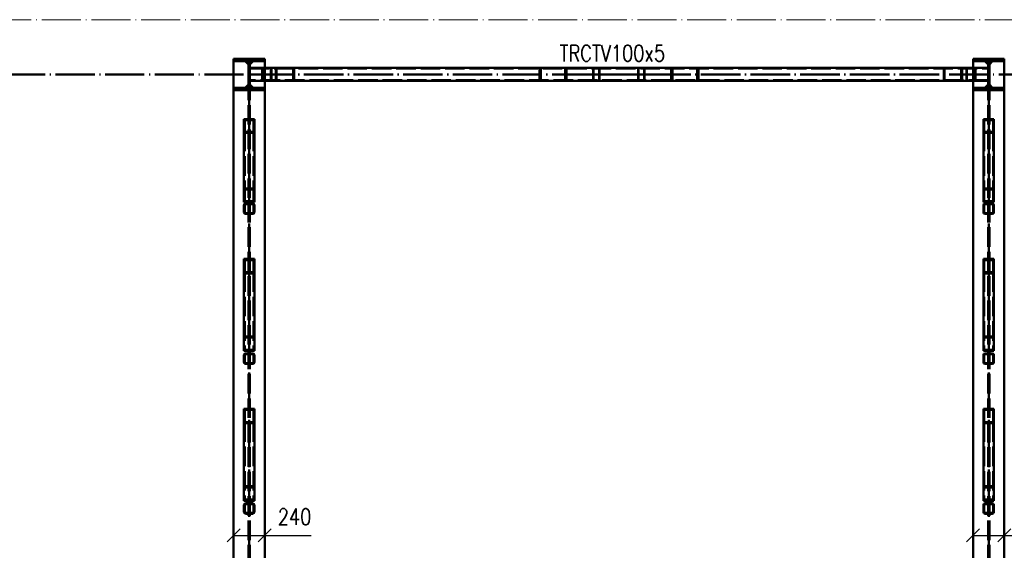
# Paper-space layout 'Layout1' of a CAD drawing. Extents: x -2 to 1033, y -36 to 596.
# Tile 11 of 60: x 151 to 302, y 250 to 331. Entities that reach past the tile are written whole.
import ezdxf

# ---------------------------------------------------------------- set-up
doc = ezdxf.new("R2010")
doc.units = 0
for name, pattern in [('ACAD_ISO02W100', [15, 12, -3]), ('ACAD_ISO04W100', [30.5, 24, -3, 0.5, -3]), ('HP_01_CER_B', [8, 5, -1, 1, -1])]:
    doc.linetypes.add(name, pattern=pattern)
doc.layers.get('0').update_dxf_attribs({"linetype": 'CONTINUOUS'})
doc.layers.get('DEFPOINTS').update_dxf_attribs({"color": 132, "linetype": 'CONTINUOUS'})
for name, color, linetype, lineweight in [('SS_1.ET-HALA_TaO-RASTR', 7, 'HP_01_CER_B', 13), ('SS_2.ET-HALA_TaO-VESTAVBA_A1÷B2-VAZBA', 200, 'CONTINUOUS', 50), ('SS_KOTY', 3, 'CONTINUOUS', 25), ('SS_POPIS_PROFILU', 13, 'CONTINUOUS', 25), ('SS_SRAFY', 8, 'CONTINUOUS', 18)]:
    doc.layers.add(name, color=color, linetype=linetype, lineweight=lineweight)
doc.styles.add('ROMANS', font='romans.shx', dxfattribs={"width": 0.8})
doc.styles.add('romans.shx', font='romans.shx', dxfattribs={"height": 5})
doc.dimstyles.new('A-1_(2.5)_50AS', dxfattribs={"dimtxt": 2.5, "dimasz": 2, "dimexe": 1, "dimexo": 2, "dimgap": 0, "dimtad": 0, "dimdec": 1, "dimlfac": 50, "dimrnd": 1, "dimtxsty": 'ROMANS', "dimblk1": 'OBLIQUE', "dimblk2": 'OBLIQUE', "dimsah": 1, "dimcen": 2, "dimclrd": 256, "dimclre": 256, "dimclrt": 256, "dimadec": 1, "dimazin": 2, "dimtfac": 0.714286, "dimtdec": 1, "dimtmove": 0, "dimatfit": 3, "dimldrblk": 'OPEN', "dimfxl": 1, "dimtvp": 1.142857, "dimtfill": 1, "dimtolj": 1, "dimlwd": -1, "dimlwe": -1, "dimarcsym": 0})
pattern_1 = [(45, (-20.88442, -83.62095), (-0.0449012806, 0.0449012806), [])]

# ---------------------------------------------------------------- blocks, each defined once
blk = doc.blocks.new('_Oblique')
at = {"color": 0, "linetype": 'ByBlock', "lineweight": -2}
blk.add_line((-0.5, -0.5), (0.5, 0.5), dxfattribs=at)
blk = doc.blocks.new('*D99')
at = {"layer": 'DEFPOINTS', "color": 0, "transparency": 16777216}
for p in [(183.92, 266.58, -4863.2), (188.72, 266.58, -4863.2), (188.72, 252.26)]:
    blk.add_point(p, dxfattribs=at)
at = {"layer": 'SS_KOTY', "transparency": 16777216}
for p, q in [((183.92, 252.26), (188.72, 252.26)), ((183.92, 251.27), (183.92, 251.26)), ((188.72, 252.26), (195.86, 252.26)), ((188.72, 251.27), (188.72, 251.26))]:
    blk.add_line(p, q, dxfattribs=at)
at = {"layer": 'SS_KOTY', "transparency": 16777216, "xscale": 2, "yscale": 2, "zscale": 2, "rotation": 180}
blk.add_blockref('_Oblique', (183.92, 252.26), dxfattribs=at)
at = {"layer": 'SS_KOTY', "transparency": 16777216, "xscale": 2, "yscale": 2, "zscale": 2}
blk.add_blockref('_Oblique', (188.72, 252.26), dxfattribs=at)
at = {"layer": 'SS_KOTY', "transparency": 16777216, "insert": (193.29, 255.12), "char_height": 2.5, "attachment_point": 5, "style": 'ROMANS', "bg_fill": 3, "box_fill_scale": 1.1, "bg_fill_color": 256, "bg_fill_true_color": 13158600, "bg_fill_transparency": 0}
blk.add_mtext('\\A1;240', dxfattribs=at)
blk = doc.blocks.new('_OPEN')
at = {"color": 0, "linetype": 'ByBlock'}
for p, q in [((-1, 0.167), (0, 0)), ((0, 0), (-1, -0.167)), ((0, 0), (-1, 0))]:
    blk.add_line(p, q, dxfattribs=at)
blk = doc.blocks.new('*D100')
at = {"layer": 'DEFPOINTS', "color": 0, "transparency": 16777216}
for p in [(297.52, 266.58, -4863.2), (302.32, 266.58, -4863.2), (302.32, 252.26)]:
    blk.add_point(p, dxfattribs=at)
at = {"layer": 'SS_KOTY', "transparency": 16777216}
for p, q in [((297.52, 252.26), (302.32, 252.26)), ((297.52, 251.27), (297.52, 251.26)), ((302.32, 252.26), (309.46, 252.26)), ((302.32, 251.27), (302.32, 251.26))]:
    blk.add_line(p, q, dxfattribs=at)
at = {"layer": 'SS_KOTY', "transparency": 16777216, "xscale": 2, "yscale": 2, "zscale": 2, "rotation": 180}
blk.add_blockref('_Oblique', (297.52, 252.26), dxfattribs=at)
at = {"layer": 'SS_KOTY', "transparency": 16777216, "xscale": 2, "yscale": 2, "zscale": 2}
blk.add_blockref('_Oblique', (302.32, 252.26), dxfattribs=at)
at = {"layer": 'SS_KOTY', "transparency": 16777216, "insert": (306.89, 255.12), "char_height": 2.5, "attachment_point": 5, "style": 'ROMANS', "bg_fill": 3, "box_fill_scale": 1.1, "bg_fill_color": 256, "bg_fill_true_color": 13158600, "bg_fill_transparency": 0}
blk.add_mtext('\\A1;240', dxfattribs=at)

psp = doc.layouts.get("Layout1")

# ---------------------------------------------------------------- hatches: boundary and pattern name
at = {"layer": 'SS_SRAFY'}
h = psp.add_hatch(dxfattribs=at)
h.set_pattern_fill('ANSI31', color=5, scale=0.02, style=0)
h.set_pattern_definition(pattern_1)
h.paths.add_polyline_path([(183.9156, 320.9191), (183.9156, 320.5791), (188.7156, 320.5791), (188.7156, 320.9191), (186.8356, 320.9191, -0.41421356), (186.4156, 321.3391), (186.4156, 324.6191, -0.41421356), (186.8356, 325.0391), (188.7156, 325.0391), (188.7156, 325.3791), (183.9156, 325.3791), (183.9156, 325.0391), (185.7956, 325.0391, -0.41421356), (186.2156, 324.6191), (186.2156, 321.3391, -0.41421356), (185.7956, 320.9191)], flags=0)
h = psp.add_hatch(dxfattribs=at)
h.set_pattern_fill('ANSI31', color=5, scale=0.02, style=0)
h.set_pattern_definition(pattern_1)
h.paths.add_polyline_path([(297.5156, 320.9191), (297.5156, 320.5791), (302.3156, 320.5791), (302.3156, 320.9191), (300.4356, 320.9191, -0.41421356), (300.0156, 321.3391), (300.0156, 324.6191, -0.41421356), (300.4356, 325.0391), (302.3156, 325.0391), (302.3156, 325.3791), (297.5156, 325.3791), (297.5156, 325.0391), (299.3956, 325.0391, -0.41421356), (299.8156, 324.6191), (299.8156, 321.3391, -0.41421356), (299.3956, 320.9191)], flags=0)
h = psp.add_hatch(dxfattribs=at)
h.set_pattern_fill('ANSI31', color=5, scale=0.02, style=0)
h.set_pattern_definition(pattern_1)
h.paths.add_polyline_path([(185.7556, 303.1791, 0.41421356), (185.5156, 302.9391), (185.5156, 301.8191, 0.41421356), (185.7556, 301.5791), (186.8756, 301.5791, 0.41421356), (187.1156, 301.8191), (187.1156, 302.9391, 0.41421356), (186.8756, 303.1791)], flags=0)
h.paths.add_polyline_path([(185.7556, 303.0591), (186.8756, 303.0591, -0.41421356), (186.9956, 302.9391), (186.9956, 301.8191, -0.41421356), (186.8756, 301.6991), (185.7556, 301.6991, -0.41421356), (185.6356, 301.8191), (185.6356, 302.9391, -0.41421356)], flags=0)
h = psp.add_hatch(dxfattribs=at)
h.set_pattern_fill('ANSI31', color=5, scale=0.02, style=0)
h.set_pattern_definition(pattern_1)
h.paths.add_polyline_path([(300.4756, 303.1791), (299.3556, 303.1791, 0.41421356), (299.1156, 302.9391), (299.1156, 301.8191, 0.41421356), (299.3556, 301.5791), (300.4756, 301.5791, 0.41421356), (300.7156, 301.8191), (300.7156, 302.9391, 0.41421356)], flags=0)
h.paths.add_polyline_path([(300.5956, 302.9391), (300.5956, 301.8191, -0.41421356), (300.4756, 301.6991), (299.3556, 301.6991, -0.41421356), (299.2356, 301.8191), (299.2356, 302.9391, -0.41421356), (299.3556, 303.0591), (300.4756, 303.0591, -0.41421356)], flags=0)
h = psp.add_hatch(dxfattribs=at)
h.set_pattern_fill('ANSI31', color=5, scale=0.02, style=0)
h.set_pattern_definition(pattern_1)
h.paths.add_polyline_path([(185.7556, 280.1791, 0.41421356), (185.5156, 279.9391), (185.5156, 278.8191, 0.41421356), (185.7556, 278.5791), (186.8756, 278.5791, 0.41421356), (187.1156, 278.8191), (187.1156, 279.9391, 0.41421356), (186.8756, 280.1791)], flags=0)
h.paths.add_polyline_path([(185.7556, 280.0591), (186.8756, 280.0591, -0.41421356), (186.9956, 279.9391), (186.9956, 278.8191, -0.41421356), (186.8756, 278.6991), (185.7556, 278.6991, -0.41421356), (185.6356, 278.8191), (185.6356, 279.9391, -0.41421356)], flags=0)
h = psp.add_hatch(dxfattribs=at)
h.set_pattern_fill('ANSI31', color=5, scale=0.02, style=0)
h.set_pattern_definition(pattern_1)
h.paths.add_polyline_path([(299.3556, 280.1791, 0.41421356), (299.1156, 279.9391), (299.1156, 278.8191, 0.41421356), (299.3556, 278.5791), (300.4756, 278.5791, 0.41421356), (300.7156, 278.8191), (300.7156, 279.9391, 0.41421356), (300.4756, 280.1791)], flags=0)
h.paths.add_polyline_path([(299.3556, 280.0591), (300.4756, 280.0591, -0.41421356), (300.5956, 279.9391), (300.5956, 278.8191, -0.41421356), (300.4756, 278.6991), (299.3556, 278.6991, -0.41421356), (299.2356, 278.8191), (299.2356, 279.9391, -0.41421356)], flags=0)

# ---------------------------------------------------------------- linework, layer by layer
at = {"layer": 'SS_1.ET-HALA_TaO-RASTR', "linetype": 'ACAD_ISO04W100', "ltscale": 0.25}
psp.add_line((47.7156, 331.3791), (584.4733, 331.3791), dxfattribs=at)
at = {"layer": 'SS_2.ET-HALA_TaO-VESTAVBA_A1÷B2-VAZBA', "color": 1, "linetype": 'Continuous', "ltscale": 0.25}
for p, q in [((188.7156, 325.3791), (183.9156, 325.3791)), ((183.9156, 325.0391), (183.9156, 325.3791)), ((188.7156, 325.0391), (188.7156, 325.3791)), ((302.3156, 325.3791), (297.5156, 325.3791)), ((297.5156, 325.0391), (297.5156, 325.3791)), ((302.3156, 325.0391), (302.3156, 325.3791)), ((183.9156, 325.0391), (185.7956, 325.0391)), ((185.7156, 325.0191), (183.9156, 325.0191)), ((183.9156, 320.9391), (183.9156, 325.0191)), ((186.2156, 324.5191), (185.7156, 325.0191)), ((186.2156, 321.3391), (186.2156, 324.6191)), ((186.9156, 325.0191), (186.4156, 324.5191)), ((186.4156, 321.3391), (186.4156, 324.6191)), ((186.8356, 325.0391), (188.7156, 325.0391)), ((188.7156, 325.0191), (186.9156, 325.0191)), ((188.7156, 320.9391), (188.7156, 325.0191)), ((297.5156, 323.9791), (188.7156, 323.9791)), ((297.5156, 325.0391), (299.3956, 325.0391)), ((299.3156, 325.0191), (297.5156, 325.0191)), ((297.5156, 320.9391), (297.5156, 325.0191)), ((299.8156, 324.5191), (299.3156, 325.0191)), ((299.8156, 321.3391), (299.8156, 324.6191)), ((300.5156, 325.0191), (300.0156, 324.5191)), ((300.0156, 321.3391), (300.0156, 324.6191)), ((300.4356, 325.0391), (302.3156, 325.0391)), ((302.3156, 325.0191), (300.5156, 325.0191)), ((302.3156, 320.9391), (302.3156, 325.0191)), ((183.9156, 320.9391), (185.7156, 320.9391)), ((185.7956, 320.9191), (183.9156, 320.9191)), ((183.9156, 320.5791), (183.9156, 320.9191)), ((185.7156, 320.9391), (186.2156, 321.4391)), ((186.4156, 321.4391), (186.9156, 320.9391)), ((188.7156, 320.9191), (186.8356, 320.9191)), ((186.9156, 320.9391), (188.7156, 320.9391)), ((188.7156, 321.9791), (297.5156, 321.9791)), ((188.7156, 320.5791), (188.7156, 320.9191)), ((297.5156, 320.9391), (299.3156, 320.9391)), ((299.3956, 320.9191), (297.5156, 320.9191)), ((297.5156, 320.5791), (297.5156, 320.9191)), ((299.3156, 320.9391), (299.8156, 321.4391)), ((300.0156, 321.4391), (300.5156, 320.9391)), ((302.3156, 320.9191), (300.4356, 320.9191)), ((300.5156, 320.9391), (302.3156, 320.9391)), ((302.3156, 320.5791), (302.3156, 320.9191)), ((188.7156, 320.5791), (183.9156, 320.5791)), ((302.3156, 320.5791), (297.5156, 320.5791)), ((187.1156, 316.1367), (185.5156, 316.1367)), ((185.5156, 316.1367), (185.5156, 314.0281)), ((187.1156, 314.0281), (187.1156, 316.1367)), ((300.7156, 316.1367), (299.1156, 316.1367)), ((299.1156, 316.1367), (299.1156, 314.0281)), ((300.7156, 314.0281), (300.7156, 316.1367)), ((186.9956, 315.9785), (185.6356, 315.9785)), ((185.6356, 315.9785), (185.6356, 314.1862)), ((186.9956, 315.9785), (186.9956, 314.1862)), ((300.5956, 315.9785), (299.2356, 315.9785)), ((299.2356, 315.9785), (299.2356, 314.1862)), ((300.5956, 315.9785), (300.5956, 314.1862)), ((187.1156, 314.0281), (185.5156, 314.0281)), ((185.5156, 314.0281), (185.5156, 303.3848)), ((186.9956, 314.1862), (185.6356, 314.1862)), ((187.1156, 303.3848), (187.1156, 314.0281)), ((300.7156, 314.0281), (299.1156, 314.0281)), ((299.1156, 314.0281), (299.1156, 303.3848)), ((300.5956, 314.1862), (299.2356, 314.1862)), ((300.7156, 303.3848), (300.7156, 314.0281)), ((185.5156, 303.3848), (187.1156, 303.3848)), ((185.5156, 302.9391), (185.5156, 301.8191)), ((185.6356, 302.9391), (185.6356, 301.8191)), ((186.8756, 303.1791), (185.7556, 303.1791)), ((185.7556, 303.0591), (186.8756, 303.0591)), ((186.9956, 302.9391), (186.9956, 301.8191)), ((187.1156, 301.8191), (187.1156, 302.9391)), ((299.1156, 303.3848), (300.7156, 303.3848)), ((299.1156, 302.9391), (299.1156, 301.8191)), ((299.2356, 302.9391), (299.2356, 301.8191)), ((300.4756, 303.1791), (299.3556, 303.1791)), ((299.3556, 303.0591), (300.4756, 303.0591)), ((300.5956, 302.9391), (300.5956, 301.8191)), ((300.7156, 301.8191), (300.7156, 302.9391)), ((186.8756, 301.6991), (185.7556, 301.6991)), ((185.7556, 301.5791), (186.8756, 301.5791)), ((300.4756, 301.6991), (299.3556, 301.6991)), ((299.3556, 301.5791), (300.4756, 301.5791)), ((187.1156, 294.6704), (185.5156, 294.6704)), ((185.5156, 294.6704), (185.5156, 292.4543)), ((186.9956, 294.5042), (185.6356, 294.5042)), ((185.6356, 294.5042), (185.6356, 292.6205)), ((186.9956, 294.5042), (186.9956, 292.6205)), ((187.1156, 292.4543), (187.1156, 294.6704)), ((300.7156, 294.6704), (299.1156, 294.6704)), ((299.1156, 294.6704), (299.1156, 292.4543)), ((300.5956, 294.5042), (299.2356, 294.5042)), ((299.2356, 294.5042), (299.2356, 292.6205)), ((300.5956, 294.5042), (300.5956, 292.6205)), ((300.7156, 292.4543), (300.7156, 294.6704)), ((187.1156, 292.4543), (185.5156, 292.4543)), ((185.5156, 292.4543), (185.5156, 280.571)), ((186.9956, 292.6205), (185.6356, 292.6205)), ((187.1156, 280.571), (187.1156, 292.4543)), ((300.7156, 292.4543), (299.1156, 292.4543)), ((299.1156, 292.4543), (299.1156, 280.571)), ((300.5956, 292.6205), (299.2356, 292.6205)), ((300.7156, 280.571), (300.7156, 292.4543)), ((185.5156, 280.571), (187.1156, 280.571)), ((185.5156, 279.9391), (185.5156, 278.8191)), ((185.6356, 279.9391), (185.6356, 278.8191)), ((186.8756, 280.1791), (185.7556, 280.1791)), ((185.7556, 280.0591), (186.8756, 280.0591)), ((186.9956, 279.9391), (186.9956, 278.8191)), ((187.1156, 278.8191), (187.1156, 279.9391)), ((299.1156, 280.571), (300.7156, 280.571)), ((299.1156, 279.9391), (299.1156, 278.8191)), ((299.2356, 279.9391), (299.2356, 278.8191)), ((300.4756, 280.1791), (299.3556, 280.1791)), ((299.3556, 280.0591), (300.4756, 280.0591)), ((300.5956, 279.9391), (300.5956, 278.8191)), ((300.7156, 278.8191), (300.7156, 279.9391)), ((186.8756, 278.6991), (185.7556, 278.6991)), ((185.7556, 278.5791), (186.8756, 278.5791)), ((300.4756, 278.6991), (299.3556, 278.6991)), ((299.3556, 278.5791), (300.4756, 278.5791)), ((187.1156, 271.6704), (185.5156, 271.6704)), ((185.5156, 271.6704), (185.5156, 269.4543)), ((186.9956, 271.5042), (185.6356, 271.5042)), ((185.6356, 271.5042), (185.6356, 269.6205)), ((186.9956, 271.5042), (186.9956, 269.6205)), ((187.1156, 269.4543), (187.1156, 271.6704)), ((300.7156, 271.6704), (299.1156, 271.6704)), ((299.1156, 271.6704), (299.1156, 269.4543)), ((300.5956, 271.5042), (299.2356, 271.5042)), ((299.2356, 271.5042), (299.2356, 269.6205)), ((300.5956, 271.5042), (300.5956, 269.6205)), ((300.7156, 269.4543), (300.7156, 271.6704)), ((187.1156, 269.4543), (185.5156, 269.4543)), ((186.9956, 269.6205), (185.6356, 269.6205)), ((300.7156, 269.4543), (299.1156, 269.4543)), ((300.5956, 269.6205), (299.2356, 269.6205))]:
    psp.add_line(p, q, dxfattribs=at)
at = {"layer": 'SS_2.ET-HALA_TaO-VESTAVBA_A1÷B2-VAZBA', "color": 3, "linetype": 'ACAD_ISO02W100', "ltscale": 0.25}
for p, q in [((186.4156, 323.9791), (188.7156, 323.9791)), ((186.4156, 323.8791), (299.8156, 323.8791)), ((188.3156, 323.9791), (188.3156, 321.9791)), ((188.3863, 323.8791), (188.3863, 322.0791)), ((189.6591, 323.8791), (189.6591, 322.0791)), ((189.7298, 323.9791), (189.7298, 321.9791)), ((190.4014, 321.9791), (190.4014, 323.9791)), ((190.5428, 322.0791), (190.5428, 323.8791)), ((193.0884, 322.0791), (193.0884, 323.8791)), ((193.2298, 321.9791), (193.2298, 323.9791)), ((230.9014, 323.9791), (230.9014, 321.9791)), ((231.1108, 323.8791), (231.1108, 322.0791)), ((234.8803, 323.8791), (234.8803, 322.0791)), ((235.0898, 323.9791), (235.0898, 321.9791)), ((239.1814, 321.9791), (239.1814, 323.9791)), ((239.2291, 322.0791), (239.2291, 323.8791)), ((240.0887, 322.0791), (240.0887, 323.8791)), ((240.1364, 321.9791), (240.1364, 323.9791)), ((246.0948, 323.9791), (246.0948, 321.9791)), ((246.1425, 323.8791), (246.1425, 322.0791)), ((247.002, 323.8791), (247.002, 322.0791)), ((247.0498, 323.9791), (247.0498, 321.9791)), ((251.1414, 321.9791), (251.1414, 323.9791)), ((251.3508, 322.0791), (251.3508, 323.8791)), ((255.1203, 322.0791), (255.1203, 323.8791)), ((255.3298, 321.9791), (255.3298, 323.9791)), ((293.0014, 323.9791), (293.0014, 321.9791)), ((293.1428, 323.8791), (293.1428, 322.0791)), ((295.6884, 323.8791), (295.6884, 322.0791)), ((295.8298, 323.9791), (295.8298, 321.9791)), ((296.5014, 321.9791), (296.5014, 323.9791)), ((296.5721, 322.0791), (296.5721, 323.8791)), ((297.5156, 323.9791), (299.8156, 323.9791)), ((297.8449, 322.0791), (297.8449, 323.8791)), ((297.9156, 321.9791), (297.9156, 323.9791)), ((299.8156, 322.0791), (186.4156, 322.0791)), ((186.4156, 321.9791), (188.7156, 321.9791)), ((297.5156, 321.9791), (299.8156, 321.9791)), ((185.6356, 314.1862), (185.6356, 303.5429)), ((186.9956, 314.1862), (186.9956, 303.5429)), ((299.2356, 314.1862), (299.2356, 303.5429)), ((300.5956, 314.1862), (300.5956, 303.5429)), ((185.5156, 305.4934), (187.1156, 305.4934)), ((185.6356, 305.3352), (186.9956, 305.3352)), ((299.1156, 305.4934), (300.7156, 305.4934)), ((299.2356, 305.3352), (300.5956, 305.3352)), ((185.6356, 303.5429), (186.9956, 303.5429)), ((299.2356, 303.5429), (300.5956, 303.5429)), ((185.6356, 292.6205), (185.6356, 280.7372)), ((186.9956, 292.6205), (186.9956, 280.7372)), ((299.2356, 292.6205), (299.2356, 280.7372)), ((300.5956, 292.6205), (300.5956, 280.7372)), ((185.5156, 282.7871), (187.1156, 282.7871)), ((185.6356, 282.6209), (186.9956, 282.6209)), ((299.1156, 282.7871), (300.7156, 282.7871)), ((299.2356, 282.6209), (300.5956, 282.6209)), ((185.6356, 280.7372), (186.9956, 280.7372)), ((299.2356, 280.7372), (300.5956, 280.7372))]:
    psp.add_line(p, q, dxfattribs=at)
at = {"layer": 'SS_2.ET-HALA_TaO-VESTAVBA_A1÷B2-VAZBA', "color": 7, "linetype": 'ACAD_ISO04W100', "ltscale": 0.25}
for p, q in [((72.7156, 322.9791, -4863.2), (413.6156, 322.9791, -4863.2)), ((186.3156, 322.9791), (191.8156, 322.9791)), ((299.9156, 322.9791), (186.3156, 322.9791)), ((243.1156, 322.9791), (232.9956, 322.9791)), ((243.1156, 322.9791), (253.2356, 322.9791)), ((299.9156, 322.9791), (294.4156, 322.9791)), ((186.3156, 302.3791), (186.3156, 315.0824)), ((299.9156, 302.3791), (299.9156, 315.0824)), ((186.3156, 279.3791), (186.3156, 293.5624)), ((299.9156, 279.3791), (299.9156, 293.5624))]:
    psp.add_line(p, q, dxfattribs=at)
at = {"layer": 'SS_2.ET-HALA_TaO-VESTAVBA_A1÷B2-VAZBA', "color": 1, "linetype": 'Continuous', "ltscale": 0.25, "extrusion": (-1.79393e-14, -4.33093e-14, -1)}
psp.add_arc((-185.7956, 324.6191), 0.42, 90, 180, dxfattribs=at)
at = {"layer": 'SS_2.ET-HALA_TaO-VESTAVBA_A1÷B2-VAZBA', "color": 1, "linetype": 'Continuous', "ltscale": 0.25, "extrusion": (4.33093e-14, -1.79393e-14, -1)}
psp.add_arc((-186.8356, 324.6191), 0.42, 0, 90, dxfattribs=at)
at = {"layer": 'SS_2.ET-HALA_TaO-VESTAVBA_A1÷B2-VAZBA', "color": 1, "linetype": 'Continuous', "ltscale": 0.25, "extrusion": (1.79393e-14, 4.33093e-14, -1)}
psp.add_arc((-299.3956, 324.6191), 0.42, 90, 180, dxfattribs=at)
at = {"layer": 'SS_2.ET-HALA_TaO-VESTAVBA_A1÷B2-VAZBA', "color": 1, "linetype": 'Continuous', "ltscale": 0.25, "extrusion": (-4.33093e-14, 1.79393e-14, -1)}
psp.add_arc((-300.4356, 324.6191), 0.42, 0, 90, dxfattribs=at)
at = {"layer": 'SS_2.ET-HALA_TaO-VESTAVBA_A1÷B2-VAZBA', "color": 1, "linetype": 'Continuous', "ltscale": 0.25, "extrusion": (-1.79393e-14, 4.33093e-14, -1)}
psp.add_arc((-185.7956, 321.3391), 0.42, 180, 270, dxfattribs=at)
at = {"layer": 'SS_2.ET-HALA_TaO-VESTAVBA_A1÷B2-VAZBA', "color": 1, "linetype": 'Continuous', "ltscale": 0.25, "extrusion": (4.33093e-14, 1.79393e-14, -1)}
psp.add_arc((-186.8356, 321.3391), 0.42, 270, 0, dxfattribs=at)
at = {"layer": 'SS_2.ET-HALA_TaO-VESTAVBA_A1÷B2-VAZBA', "color": 1, "linetype": 'Continuous', "ltscale": 0.25, "extrusion": (1.79393e-14, -4.33093e-14, -1)}
psp.add_arc((-299.3956, 321.3391), 0.42, 180, 270, dxfattribs=at)
at = {"layer": 'SS_2.ET-HALA_TaO-VESTAVBA_A1÷B2-VAZBA', "color": 1, "linetype": 'Continuous', "ltscale": 0.25, "extrusion": (-4.33093e-14, -1.79393e-14, -1)}
psp.add_arc((-300.4356, 321.3391), 0.42, 270, 0, dxfattribs=at)
at = {"layer": 'SS_2.ET-HALA_TaO-VESTAVBA_A1÷B2-VAZBA', "color": 1, "linetype": 'Continuous', "ltscale": 0.25}
for centre, start, end in [((185.7556, 302.9391), 90, 180), ((186.8756, 302.9391), 0, 90), ((299.3556, 302.9391), 90, 180), ((300.4756, 302.9391), 0, 90), ((185.7556, 301.8191), 180, 270), ((186.8756, 301.8191), 270, 0), ((299.3556, 301.8191), 180, 270), ((300.4756, 301.8191), 270, 0), ((185.7556, 279.9391), 90, 180), ((186.8756, 279.9391), 0, 90), ((299.3556, 279.9391), 90, 180), ((300.4756, 279.9391), 0, 90), ((185.7556, 278.8191), 180, 270), ((186.8756, 278.8191), 270, 0), ((299.3556, 278.8191), 180, 270), ((300.4756, 278.8191), 270, 0)]:
    psp.add_arc(centre, 0.24, start, end, dxfattribs=at)
at = {"layer": 'SS_2.ET-HALA_TaO-VESTAVBA_A1÷B2-VAZBA', "color": 1, "linetype": 'Continuous', "ltscale": 0.25, "extrusion": (1.51582e-13, -6.27875e-14, -1)}
psp.add_arc((-185.7556, 302.9391), 0.12, 0, 90, dxfattribs=at)
at = {"layer": 'SS_2.ET-HALA_TaO-VESTAVBA_A1÷B2-VAZBA', "color": 1, "linetype": 'Continuous', "ltscale": 0.25, "extrusion": (-6.27875e-14, -1.51582e-13, -1)}
psp.add_arc((-186.8756, 302.9391), 0.12, 90, 180, dxfattribs=at)
at = {"layer": 'SS_2.ET-HALA_TaO-VESTAVBA_A1÷B2-VAZBA', "color": 1, "linetype": 'Continuous', "ltscale": 0.25, "extrusion": (0, 0, -1)}
for centre, start, end in [((-299.3556, 302.9391), 0, 90), ((-300.4756, 302.9391), 90, 180), ((-185.7556, 301.8191), 270, 0), ((-186.8756, 301.8191), 180, 270), ((-299.3556, 279.9391), 0, 90), ((-300.4756, 279.9391), 90, 180)]:
    psp.add_arc(centre, 0.12, start, end, dxfattribs=at)
at = {"layer": 'SS_2.ET-HALA_TaO-VESTAVBA_A1÷B2-VAZBA', "color": 1, "linetype": 'Continuous', "ltscale": 0.25, "extrusion": (1.51582e-13, 6.27875e-14, -1)}
for centre in [(-299.3556, 301.8191), (-185.7556, 278.8191)]:
    psp.add_arc(centre, 0.12, 270, 0, dxfattribs=at)
at = {"layer": 'SS_2.ET-HALA_TaO-VESTAVBA_A1÷B2-VAZBA', "color": 1, "linetype": 'Continuous', "ltscale": 0.25, "extrusion": (-6.27875e-14, 1.51582e-13, -1)}
for centre in [(-300.4756, 301.8191), (-186.8756, 278.8191)]:
    psp.add_arc(centre, 0.12, 180, 270, dxfattribs=at)
at = {"layer": 'SS_2.ET-HALA_TaO-VESTAVBA_A1÷B2-VAZBA', "color": 1, "linetype": 'Continuous', "ltscale": 0.25, "extrusion": (3.03165e-13, -1.25575e-13, -1)}
psp.add_arc((-185.7556, 279.9391), 0.12, 0, 90, dxfattribs=at)
at = {"layer": 'SS_2.ET-HALA_TaO-VESTAVBA_A1÷B2-VAZBA', "color": 1, "linetype": 'Continuous', "ltscale": 0.25, "extrusion": (-1.25575e-13, -3.03165e-13, -1)}
psp.add_arc((-186.8756, 279.9391), 0.12, 90, 180, dxfattribs=at)
at = {"layer": 'SS_2.ET-HALA_TaO-VESTAVBA_A1÷B2-VAZBA', "color": 1, "linetype": 'Continuous', "ltscale": 0.25, "extrusion": (-1.51582e-13, -6.27875e-14, -1)}
psp.add_arc((-299.3556, 278.8191), 0.12, 270, 0, dxfattribs=at)
at = {"layer": 'SS_2.ET-HALA_TaO-VESTAVBA_A1÷B2-VAZBA', "color": 1, "linetype": 'Continuous', "ltscale": 0.25, "extrusion": (6.27875e-14, -1.51582e-13, -1)}
psp.add_arc((-300.4756, 278.8191), 0.12, 180, 270, dxfattribs=at)

# ---------------------------------------------------------------- texts
at = {"layer": 'SS_POPIS_PROFILU', "color": 13, "style": 'romans.shx', "width": 0.8}
psp.add_text('TRCTV100x5', height=2.5, dxfattribs=at).set_placement((234.0049, 324.9891))

# ---------------------------------------------------------------- dimensions: what is measured, and where the dimension line sits
at = {"layer": 'SS_KOTY'}
for base, p1, p2, picture, middle in [((188.7156, 252.2646), (183.9156, 266.579, -4863.2), (188.7156, 266.579, -4863.2), '*D99', (193.287, 255.1217)), ((302.3156, 252.2646), (297.5156, 266.579, -4863.2), (302.3156, 266.579, -4863.2), '*D100', (306.887, 255.1217))]:
    dim = psp.add_linear_dim(base=base, p1=p1, p2=p2, dimstyle='A-1_(2.5)_50AS', override={"dimfxlon": 1}, dxfattribs=at)
    dim.commit()
    dim.dimension.update_dxf_attribs({"geometry": picture, "text_midpoint": middle})

# ---------------------------------------------------------------- next in the draw order: hatches: boundary and pattern name
at = {"layer": 'SS_SRAFY'}
h = psp.add_hatch(dxfattribs=at)
h.set_pattern_fill('ANSI31', color=5, scale=0.02, style=0)
h.set_pattern_definition(pattern_1)
h.paths.add_polyline_path([(185.7556, 257.1791, 0.41421356), (185.5156, 256.9391), (185.5156, 255.8191, 0.41421356), (185.7556, 255.5791), (186.8756, 255.5791, 0.41421356), (187.1156, 255.8191), (187.1156, 256.9391, 0.41421356), (186.8756, 257.1791)], flags=0)
h.paths.add_polyline_path([(185.7556, 257.0591), (186.8756, 257.0591, -0.41421356), (186.9956, 256.9391), (186.9956, 255.8191, -0.41421356), (186.8756, 255.6991), (185.7556, 255.6991, -0.41421356), (185.6356, 255.8191), (185.6356, 256.9391, -0.41421356)], flags=0)
h = psp.add_hatch(dxfattribs=at)
h.set_pattern_fill('ANSI31', color=5, scale=0.02, style=0)
h.set_pattern_definition(pattern_1)
h.paths.add_polyline_path([(299.3556, 257.1791, 0.41421356), (299.1156, 256.9391), (299.1156, 255.8191, 0.41421356), (299.3556, 255.5791), (300.4756, 255.5791, 0.41421356), (300.7156, 255.8191), (300.7156, 256.9391, 0.41421356), (300.4756, 257.1791)], flags=0)
h.paths.add_polyline_path([(299.3556, 257.0591), (300.4756, 257.0591, -0.41421356), (300.5956, 256.9391), (300.5956, 255.8191, -0.41421356), (300.4756, 255.6991), (299.3556, 255.6991, -0.41421356), (299.2356, 255.8191), (299.2356, 256.9391, -0.41421356)], flags=0)

# ---------------------------------------------------------------- next in the draw order: linework, layer by layer
at = {"layer": 'SS_2.ET-HALA_TaO-VESTAVBA_A1÷B2-VAZBA', "color": 7, "linetype": 'ACAD_ISO04W100', "ltscale": 0.25}
for p, q in [((186.3156, 322.9791), (186.3156, 95.3791)), ((299.9156, 322.9791), (299.9156, 95.3791)), ((186.3156, 256.3791), (186.3156, 270.5624)), ((299.9156, 256.3791), (299.9156, 270.5624))]:
    psp.add_line(p, q, dxfattribs=at)
at = {"layer": 'SS_2.ET-HALA_TaO-VESTAVBA_A1÷B2-VAZBA', "color": 1, "linetype": 'Continuous', "ltscale": 0.25}
for p, q in [((183.9156, 212.5791), (183.9156, 320.579)), ((188.7156, 212.5791), (188.7156, 320.579)), ((297.5156, 212.5791), (297.5156, 320.579)), ((302.3156, 212.5791), (302.3156, 320.579)), ((185.5156, 269.4543), (185.5156, 257.571)), ((187.1156, 257.571), (187.1156, 269.4543)), ((299.1156, 269.4543), (299.1156, 257.571)), ((300.7156, 257.571), (300.7156, 269.4543)), ((185.5156, 257.571), (187.1156, 257.571)), ((186.8756, 257.1791), (185.7556, 257.1791)), ((299.1156, 257.571), (300.7156, 257.571)), ((300.4756, 257.1791), (299.3556, 257.1791)), ((185.5156, 256.9391), (185.5156, 255.8191)), ((185.6356, 256.9391), (185.6356, 255.8191)), ((185.7556, 257.0591), (186.8756, 257.0591)), ((186.8756, 255.6991), (185.7556, 255.6991)), ((186.9956, 256.9391), (186.9956, 255.8191)), ((187.1156, 255.8191), (187.1156, 256.9391)), ((299.1156, 256.9391), (299.1156, 255.8191)), ((299.2356, 256.9391), (299.2356, 255.8191)), ((299.3556, 257.0591), (300.4756, 257.0591)), ((300.4756, 255.6991), (299.3556, 255.6991)), ((300.5956, 256.9391), (300.5956, 255.8191)), ((300.7156, 255.8191), (300.7156, 256.9391)), ((185.7556, 255.5791), (186.8756, 255.5791)), ((299.3556, 255.5791), (300.4756, 255.5791))]:
    psp.add_line(p, q, dxfattribs=at)
at = {"layer": 'SS_2.ET-HALA_TaO-VESTAVBA_A1÷B2-VAZBA', "color": 3, "linetype": 'ACAD_ISO02W100', "ltscale": 0.25}
for p, q in [((186.2156, 97.7791), (186.2156, 320.579)), ((186.4156, 97.7791), (186.4156, 320.579)), ((299.8156, 97.7791), (299.8156, 320.579)), ((300.0156, 97.7791), (300.0156, 320.579)), ((185.6356, 269.6205), (185.6356, 257.7372)), ((186.9956, 269.6205), (186.9956, 257.7372)), ((299.2356, 269.6205), (299.2356, 257.7372)), ((300.5956, 269.6205), (300.5956, 257.7372)), ((185.5156, 259.7871), (187.1156, 259.7871)), ((185.6356, 259.6209), (186.9956, 259.6209)), ((299.1156, 259.7871), (300.7156, 259.7871)), ((299.2356, 259.6209), (300.5956, 259.6209)), ((185.6356, 257.7372), (186.9956, 257.7372)), ((299.2356, 257.7372), (300.5956, 257.7372))]:
    psp.add_line(p, q, dxfattribs=at)
at = {"layer": 'SS_2.ET-HALA_TaO-VESTAVBA_A1÷B2-VAZBA', "color": 1, "linetype": 'Continuous', "ltscale": 0.25}
for centre, start, end in [((185.7556, 256.9391), 90, 180), ((186.8756, 256.9391), 0, 90), ((299.3556, 256.9391), 90, 180), ((300.4756, 256.9391), 0, 90), ((185.7556, 255.8191), 180, 270), ((186.8756, 255.8191), 270, 0), ((299.3556, 255.8191), 180, 270), ((300.4756, 255.8191), 270, 0)]:
    psp.add_arc(centre, 0.24, start, end, dxfattribs=at)
at = {"layer": 'SS_2.ET-HALA_TaO-VESTAVBA_A1÷B2-VAZBA', "color": 1, "linetype": 'Continuous', "ltscale": 0.25, "extrusion": (1.51582e-13, -6.27875e-14, -1)}
psp.add_arc((-185.7556, 256.9391), 0.12, 0, 90, dxfattribs=at)
at = {"layer": 'SS_2.ET-HALA_TaO-VESTAVBA_A1÷B2-VAZBA', "color": 1, "linetype": 'Continuous', "ltscale": 0.25, "extrusion": (0, 0, -1)}
for centre, start, end in [((-185.7556, 255.8191), 270, 0), ((-186.8756, 255.8191), 180, 270), ((-299.3556, 256.9391), 0, 90), ((-300.4756, 256.9391), 90, 180)]:
    psp.add_arc(centre, 0.12, start, end, dxfattribs=at)
at = {"layer": 'SS_2.ET-HALA_TaO-VESTAVBA_A1÷B2-VAZBA', "color": 1, "linetype": 'Continuous', "ltscale": 0.25, "extrusion": (-6.27875e-14, -1.51582e-13, -1)}
psp.add_arc((-186.8756, 256.9391), 0.12, 90, 180, dxfattribs=at)
at = {"layer": 'SS_2.ET-HALA_TaO-VESTAVBA_A1÷B2-VAZBA', "color": 1, "linetype": 'Continuous', "ltscale": 0.25, "extrusion": (-1.51582e-13, -6.27875e-14, -1)}
psp.add_arc((-299.3556, 255.8191), 0.12, 270, 0, dxfattribs=at)
at = {"layer": 'SS_2.ET-HALA_TaO-VESTAVBA_A1÷B2-VAZBA', "color": 1, "linetype": 'Continuous', "ltscale": 0.25, "extrusion": (6.27875e-14, -1.51582e-13, -1)}
psp.add_arc((-300.4756, 255.8191), 0.12, 180, 270, dxfattribs=at)

doc.saveas('drawing.dxf')
